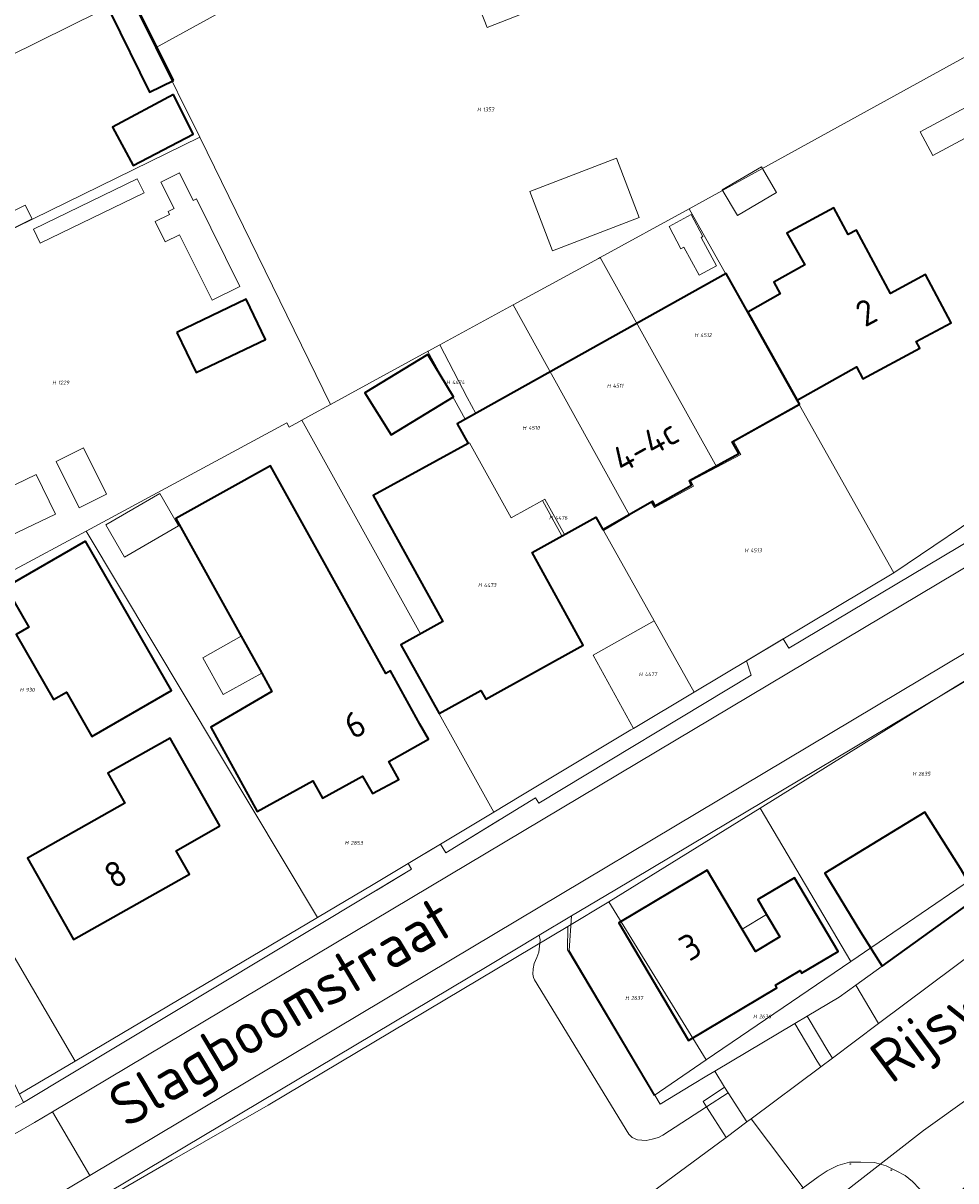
# Model space of a CAD drawing. Header units: metres. Extents: x 104777 to 177370, y 409697 to 438337.
# Tile 90 of 133: x 129866 to 129931, y 423367 to 423448. Entities that reach past the tile are written whole.
import ezdxf
from ezdxf.enums import TextEntityAlignment as Align
from ezdxf.lldxf.tags import DXFTag

# ---------------------------------------------------------------- set-up
doc = ezdxf.new("R2010")
doc.units = ezdxf.units.M
for name, color, linetype, lineweight in [('B-WE-GR-BEPLANTING_CULTUUR_HEESTERS-GV', 90, 'Continuous', 18), ('B-WE-IE-MEUBILAIR-S', 7, 'Continuous', 25), ('B-WE-IE-TERREINAFSCHEIDING_KUNSTMATIG_HEKWERK-G', 20, 'IE-TERREINAFSCHEIDING_KUNSTMATIG-SO', 18), ('B-WE-KG-GRENS_PERCEEL-G', 150, 'KG-PERCEEL-SO', 18), ('B-WE-KG-GRENS_PERCEEL-S', 150, 'Continuous', 25), ('B-WE-OG-BEBOUWING-G', 7, 'Continuous', 35), ('B-WE-OG-BEBOUWING-GV', 7, 'Continuous', 35), ('B-WE-OG-BEBOUWING_HUISNUMMER-T18', 10, 'Continuous', 18), ('B-WE-OG-BEBOUWING_LAGE TRAFO-GV', 7, 'Continuous', 18), ('B-WE-OG-BEBOUWING_LUIFEL-GV', 7, 'Continuous', 18), ('B-WE-OG-BEBOUWING_SCHUUR-GV', 7, 'Continuous', 18), ('B-WE-OG-BEBOUWING_STRAATNAAM-T18', 10, 'Continuous', 18), ('B-WE-OG-TERREIN_BEGROEID-GV', 7, 'Continuous', 18), ('B-WE-OG-TERREIN_ERF-GV', 7, 'Continuous', 18), ('B-WE-VH-OPENVERHARDING_BETONSTRAATSTEEN-GV', 90, 'Continuous', 18), ('B-WE-VH-OPENVERHARDING_TEGEL-GV', 90, 'Continuous', 18)]:
    doc.layers.add(name, color=color, linetype=linetype, lineweight=lineweight)
doc.styles.add('NLCS-ISO', font='NLCS-ISO.ttf')
doc.styles.add('NLCS-ISO-M20-T18', font='NLCS-ISO.ttf', dxfattribs={"height": 0.036})
doc.styles.get("Standard").update_dxf_attribs({"font": 'Romans.shx'})
doc.linetypes.add('IE-TERREINAFSCHEIDING_KUNSTMATIG-SO', pattern='A,4,[82,NLCS.SHX,S=0.75,R=90,X=0,Y=0],4,-2', length=10)
tags = doc.linetypes.add('KG-PERCEEL-SO', pattern='A,5.5,-2,["P",Standard,S=1.8,R=0,X=-0.5,Y=-0.9],-2,5.5,-2,[5,NLCS.SHX,S=0.75,R=0,X=0,Y=0],-2', length=19).pattern_tags.tags
tags[6] = DXFTag(74, 10)

# ---------------------------------------------------------------- blocks, each defined once
blk = doc.blocks.new('SKG-PERCEELNUMMER-SO')
at = {"style": 'NLCS-ISO', "oblique": 10, "flags": 1}
for tag, p in [('GEMEENTECODE', (0, 2.55)), ('PERCEELGROOTTE', (0, -2.45))]:
    blk.add_attdef(tag, text='', height=1.8, dxfattribs=at).set_placement(p, align=Align.MIDDLE_CENTER)
at = {"style": 'NLCS-ISO', "oblique": 10}
blk.add_attdef('SECTIE', text='', height=1.8, dxfattribs=at).set_placement((-0.5, 0), align=Align.MIDDLE_RIGHT)
blk.add_attdef('PERCEELNUMMER', text='', height=1.8, dxfattribs=at).set_placement((0.5, 0), align=Align.MIDDLE_LEFT)
blk = doc.blocks.new('SIE-MEUBILAIR_PAAL_AFSLUITPAAL-SO')
blk.add_circle((0, 0), 0.75)
at = {"style": 'NLCS-ISO'}
blk.add_text('af', height=0.75, dxfattribs=at).set_placement((0, 0.1), align=Align.MIDDLE_CENTER)

msp = doc.modelspace()

# ---------------------------------------------------------------- linework, layer by layer
at = {"layer": 'B-WE-GR-BEPLANTING_CULTUUR_HEESTERS-GV', "ltscale": 20, "flags": 128}
for points in [[(129912.904, 423373.385), (129910.641, 423372.014), (129904.252, 423382.797), (129904.437, 423385.214), (129902.172, 423383.862), (129902.223, 423383.527), (129902.203, 423383.305), (129902.132, 423382.675), (129902.005, 423382.3), (129901.818, 423381.877), (129901.733, 423381.496), (129901.715, 423381.128), (129901.763, 423380.886), (129901.839, 423380.724), (129908.44, 423369.912), (129908.688, 423369.68), (129909.045, 423369.51), (129909.355, 423369.494), (129909.665, 423369.479), (129910.083, 423369.556), (129910.517, 423369.68), (129910.827, 423369.835), (129913.891, 423371.827), (129913.648, 423372.21), (129915.14, 423373.209), (129914.473, 423374.33), (129913.916, 423373.998)], [(129925.953, 423377.667), (129924.354, 423380.36), (129923.19, 423379.517), (129920.941, 423378.179), (129922.468, 423375.629), (129922.717, 423375.248)], [(129921.655, 423375.04), (129920.082, 423377.667), (129914.473, 423374.33), (129915.14, 423373.209), (129915.4, 423372.809), (129916.726, 423370.77), (129917.029, 423370.996), (129921.903, 423374.64)]]:
    msp.add_lwpolyline(points, close=True, dxfattribs=at)
at = {"layer": 'B-WE-IE-TERREINAFSCHEIDING_KUNSTMATIG_HEKWERK-G', "ltscale": 20, "flags": 128}
for points in [[(129945.522, 423409.746), (129931.705, 423401.496), (129916.672, 423392.519), (129907.461, 423387.019), (129904.437, 423385.214)], [(129895.612, 423389.644), (129899.373, 423391.94)], [(129893.222, 423388.491), (129890.779, 423387.022)]]:
    msp.add_lwpolyline(points, dxfattribs=at)
at = {"layer": 'B-WE-KG-GRENS_PERCEEL-G', "ltscale": 20, "flags": 128}
for points in [[(129925.027, 423473.414), (129875.27, 423446.074)], [(129873.465, 423449.705), (129843.688, 423434.962), (129832.767, 423429.606)], [(129875.27, 423446.074), (129873.465, 423449.705)], [(129912.681, 423434.784), (129934.878, 423447.007)], [(129878.378, 423439.823), (129875.27, 423446.074)], [(129837.647, 423419.785), (129854.991, 423428.363), (129878.378, 423439.823)], [(129887.53, 423421.072), (129878.378, 423439.823)], [(129906.431, 423431.377), (129912.681, 423434.784)], [(129920.375, 423421.079), (129912.681, 423434.784)], [(129900.33, 423428.05), (129906.311, 423431.311)], [(129906.311, 423431.311), (129906.431, 423431.377)], [(129914.612, 423416.678), (129906.431, 423431.377)], [(129900.073, 423427.91), (129900.33, 423428.05)], [(129908.485, 423413.301), (129900.33, 423428.05)], [(129895.197, 423425.252), (129900.073, 423427.91)], [(129887.53, 423421.072), (129894.249, 423424.735)], [(129894.249, 423424.735), (129894.359, 423424.795)], [(129894.359, 423424.795), (129894.372, 423424.802)], [(129896.978, 423420.031), (129894.359, 423424.795)], [(129894.372, 423424.802), (129895.197, 423425.252)], [(129895.197, 423425.252), (129897.126, 423421.566)], [(129942.581, 423424.132), (129942.069, 423421.311), (129940.282, 423418.703), (129938.737, 423417.038), (129937.068, 423415.791), (129934.574, 423414.371), (129927.009, 423409.263)], [(129897.126, 423421.566), (129897.717, 423420.445)], [(129886.147, 423420.318), (129887.53, 423421.072)], [(129914.612, 423416.678), (129916.297, 423417.568), (129915.812, 423418.461), (129920.402, 423421.03)], [(129920.402, 423421.03), (129920.375, 423421.079)], [(129927.009, 423409.263), (129920.402, 423421.03)], [(129870.412, 423412.197), (129884.47, 423419.796), (129884.634, 423419.493), (129885.534, 423419.984)], [(129885.534, 423419.984), (129886.147, 423420.318)], [(129885.534, 423419.984), (129893.838, 423404.986)], [(129897.183, 423418.346), (129896.416, 423419.717), (129896.852, 423419.961)], [(129896.852, 423419.961), (129896.978, 423420.031)], [(129896.978, 423420.031), (129897.717, 423420.445)], [(129897.183, 423418.346), (129897.27, 423418.395)], [(129900.187, 423413.119), (129897.27, 423418.395)], [(129908.485, 423413.301), (129910.032, 423414.208), (129910.236, 423413.847), (129912.981, 423415.345), (129912.785, 423415.712), (129914.612, 423416.678)], [(129902.383, 423414.333), (129900.187, 423413.119)], [(129902.383, 423414.333), (129902.567, 423414.435)], [(129903.752, 423411.856), (129902.383, 423414.333)], [(129903.936, 423411.958), (129902.567, 423414.435)], [(129904.244, 423412.128), (129906.13, 423413.17)], [(129906.13, 423413.17), (129906.62, 423412.299)], [(129906.659, 423412.23), (129908.485, 423413.301)], [(129853.283, 423402.971), (129865.112, 423409.332), (129870.412, 423412.197)], [(129886.626, 423385.109), (129870.412, 423412.197)], [(129903.752, 423411.856), (129903.936, 423411.958)], [(129903.936, 423411.958), (129904.244, 423412.128)], [(129906.62, 423412.299), (129906.659, 423412.23)], [(129906.659, 423412.23), (129910.223, 423405.903)], [(129917.642, 423392.777), (129930.71, 423400.897), (129942.661, 423408.242), (129948.071, 423410.348), (129950.135, 423410.394), (129951.671, 423410.044), (129952.63, 423409.263)], [(129927.009, 423409.263), (129913.035, 423400.91)], [(129905.938, 423403.501), (129910.223, 423405.903)], [(129913.035, 423400.91), (129910.223, 423405.903)], [(129892.474, 423404.231), (129893.838, 423404.986)], [(129892.474, 423404.231), (129898.976, 423392.487)], [(129869.632, 423375.041), (129853.283, 423402.971)], [(129905.938, 423403.501), (129908.772, 423398.362)], [(129953.199, 423402.258), (129948.469, 423398.714), (129936.876, 423390.808), (129923.994, 423382.027)], [(129913.018, 423400.9), (129908.772, 423398.362)], [(129913.035, 423400.91), (129913.018, 423400.9)], [(129908.594, 423398.255), (129900.879, 423393.628)], [(129908.772, 423398.362), (129908.594, 423398.255)], [(129900.879, 423393.628), (129898.976, 423392.487)], [(129898.976, 423392.487), (129890.534, 423387.424), (129886.626, 423385.109)], [(129907.054, 423386.198), (129917.642, 423392.777)], [(129917.642, 423392.777), (129923.994, 423382.027)], [(129907.054, 423386.198), (129904.172, 423384.479)], [(129913.874, 423375.128), (129907.054, 423386.198)], [(129886.626, 423385.109), (129869.632, 423375.041)], [(129904.172, 423384.479), (129883.164, 423371.95)], [(129910.216, 423372.635), (129904.138, 423382.84), (129904.172, 423384.479)], [(129923.994, 423382.027), (129913.874, 423375.128)], [(129869.632, 423375.041), (129865.716, 423372.721)], [(129913.874, 423375.128), (129910.216, 423372.635)], [(129923.068, 423365.468), (129929.096, 423370.182), (129935.977, 423375.105)], [(129772.94, 423366.585), (129844.768, 423358.017), (129847.364, 423352.576), (129862.482, 423357.454), (129861.805, 423360.512), (129869.496, 423364.072), (129876.449, 423368.096), (129883.164, 423371.95)]]:
    msp.add_lwpolyline(points, dxfattribs=at)
at = {"layer": 'B-WE-OG-BEBOUWING-G', "ltscale": 20, "flags": 128}
for points in [[(129920.25, 423421.38), (129924.4, 423423.71), (129924.85, 423422.86), (129928.84, 423425.01), (129928.582, 423425.489), (129931.045, 423426.801), (129929.229, 423430.18), (129926.781, 423428.842), (129924.39, 423433.29), (129923.82, 423432.98), (129922.82, 423434.85), (129919.528, 423433.076), (129920.772, 423430.854), (129918.601, 423429.638), (129919.056, 423428.825), (129916.78, 423427.552)], [(129920.25, 423421.38), (129916.78, 423427.552), (129915.264, 423430.261), (129896.416, 423419.717), (129897.183, 423418.346), (129890.526, 423414.686), (129895.413, 423405.859), (129892.474, 423404.231), (129895.148, 423399.402), (129898.07, 423401.02), (129898.43, 423400.4), (129905.25, 423404.19), (129901.66, 423410.7), (129906.13, 423413.17), (129906.62, 423412.3), (129910.11, 423414.29), (129910.26, 423413.97), (129912.84, 423415.41), (129912.69, 423415.74), (129916.15, 423417.64), (129915.68, 423418.46), (129920.41, 423421.1)], [(129882.716, 423402.241), (129883.429, 423400.956), (129879.161, 423398.446), (129882.396, 423392.546), (129886.307, 423394.69), (129886.97, 423393.48), (129889.78, 423395.02), (129890.47, 423393.79), (129892.32, 423394.79), (129891.63, 423396.04), (129894.4, 423397.61), (129893.79, 423398.65), (129891.736, 423402.402), (129891.408, 423402.22), (129883.338, 423416.763), (129876.702, 423413.081), (129881.286, 423404.819)], [(129870.357, 423411.48), (129864.78, 423408.267), (129866.399, 423405.456), (129865.5, 423404.938), (129868.121, 423400.387), (129869.031, 423400.911), (129870.82, 423397.805), (129876.388, 423401.012)], [(129879.79, 423391.53), (129876.29, 423397.68), (129871.94, 423395.22), (129873.13, 423393.12), (129866.29, 423389.26), (129869.52, 423383.56), (129877.66, 423388.15), (129876.73, 423389.78)], [(129926.188, 423381.687), (129932.882, 423386.504), (129931.68, 423388.54), (129929.18, 423392.48), (129922.17, 423388.21), (129924.68, 423384.1)], [(129918.103, 423385.319), (129919.038, 423383.745), (129917.319, 423382.723), (129916.392, 423384.284), (129913.932, 423388.423), (129907.734, 423384.74), (129912.638, 423376.487), (129918.827, 423380.165), (129918.715, 423380.354), (129920.441, 423381.384), (129920.557, 423381.197), (129923.126, 423382.71), (129920.065, 423387.891), (129917.485, 423386.358)]]:
    msp.add_lwpolyline(points, close=True, dxfattribs=at)
at = {"layer": 'B-WE-OG-BEBOUWING-GV', "ltscale": 20, "flags": 128}
for points in [[(129876.53, 423443.782), (129873.762, 423449.372), (129872.109, 423448.542), (129874.862, 423442.959)], [(129876.538, 423442.794), (129872.249, 423440.515), (129873.703, 423437.835), (129877.911, 423440.016)], [(129920.25, 423421.38), (129924.4, 423423.71), (129924.85, 423422.86), (129928.84, 423425.01), (129928.582, 423425.489), (129931.045, 423426.801), (129929.229, 423430.18), (129926.781, 423428.842), (129924.39, 423433.29), (129923.82, 423432.98), (129922.82, 423434.85), (129919.528, 423433.076), (129920.772, 423430.854), (129918.601, 423429.638), (129919.056, 423428.825), (129916.78, 423427.552)], [(129920.25, 423421.38), (129916.78, 423427.552), (129915.264, 423430.261), (129896.416, 423419.717), (129897.183, 423418.346), (129890.526, 423414.686), (129895.413, 423405.859), (129892.474, 423404.231), (129895.148, 423399.402), (129898.07, 423401.02), (129898.43, 423400.4), (129905.25, 423404.19), (129901.66, 423410.7), (129906.13, 423413.17), (129906.62, 423412.3), (129910.11, 423414.29), (129910.26, 423413.97), (129912.84, 423415.41), (129912.69, 423415.74), (129916.15, 423417.64), (129915.68, 423418.46), (129920.41, 423421.1)], [(129876.768, 423426.125), (129878.121, 423423.306), (129882.972, 423425.633), (129881.619, 423428.452)], [(129894.349, 423424.585), (129889.938, 423421.898), (129891.798, 423418.95), (129896.162, 423421.609)], [(129882.716, 423402.241), (129883.429, 423400.956), (129879.161, 423398.446), (129882.396, 423392.546), (129886.307, 423394.69), (129886.97, 423393.48), (129889.78, 423395.02), (129890.47, 423393.79), (129892.32, 423394.79), (129891.63, 423396.04), (129894.4, 423397.61), (129893.79, 423398.65), (129891.736, 423402.402), (129891.408, 423402.22), (129883.338, 423416.763), (129876.702, 423413.081), (129881.286, 423404.819)], [(129870.357, 423411.48), (129864.78, 423408.267), (129866.399, 423405.456), (129865.5, 423404.938), (129868.121, 423400.387), (129869.031, 423400.911), (129870.82, 423397.805), (129876.388, 423401.012)], [(129879.79, 423391.53), (129876.29, 423397.68), (129871.94, 423395.22), (129873.13, 423393.12), (129866.29, 423389.26), (129869.52, 423383.56), (129877.66, 423388.15), (129876.73, 423389.78)], [(129926.188, 423381.687), (129932.882, 423386.504), (129931.68, 423388.54), (129929.18, 423392.48), (129922.17, 423388.21), (129924.68, 423384.1)], [(129918.103, 423385.319), (129919.038, 423383.745), (129917.319, 423382.723), (129916.392, 423384.284), (129913.932, 423388.423), (129907.734, 423384.74), (129912.638, 423376.487), (129918.827, 423380.165), (129918.715, 423380.354), (129920.441, 423381.384), (129920.557, 423381.197), (129923.126, 423382.71), (129920.065, 423387.891), (129917.485, 423386.358)]]:
    msp.add_lwpolyline(points, close=True, dxfattribs=at)
at = {"layer": 'B-WE-OG-BEBOUWING_LAGE TRAFO-GV', "ltscale": 20, "flags": 128}
msp.add_lwpolyline([(129915.14, 423373.209), (129913.648, 423372.21), (129913.891, 423371.827), (129915.4, 423372.809)], close=True, dxfattribs=at)
at = {"layer": 'B-WE-OG-BEBOUWING_LUIFEL-GV', "ltscale": 20, "flags": 128}
for points in [[(129899.576, 423457.83), (129895.161, 423456.105), (129898.519, 423447.511), (129902.874, 423449.212)], [(129909.179, 423434.187), (129907.588, 423438.336), (129901.496, 423435.999), (129903.087, 423431.851)], [(129866.715, 423433.374), (129867.197, 423432.378), (129874.474, 423435.901), (129873.992, 423436.897)], [(129876.251, 423434.4), (129875.244, 423433.898), (129875.955, 423432.469), (129876.962, 423432.97), (129879.244, 423428.377), (129881.194, 423429.346), (129878.142, 423435.49), (129877.913, 423435.376), (129876.953, 423437.308), (129875.652, 423436.662), (129876.571, 423434.811), (129876.151, 423434.602)], [(129866.623, 423434.079), (129866.146, 423435.055), (129863.207, 423433.617), (129863.685, 423432.641)], [(129869.927, 423413.825), (129871.845, 423414.784), (129870.225, 423418.024), (129868.307, 423417.064)], [(129863.263, 423414.407), (129864.606, 423411.618), (129868.262, 423413.378), (129866.92, 423416.167)], [(129876.89, 423412.556), (129875.572, 423414.825), (129871.789, 423412.628), (129873.107, 423410.359)], [(129881.286, 423404.819), (129878.583, 423403.32), (129880.014, 423400.742), (129882.716, 423402.241)], [(129916.392, 423384.284), (129917.319, 423382.723), (129919.038, 423383.745), (129918.103, 423385.319)]]:
    msp.add_lwpolyline(points, close=True, dxfattribs=at)
at = {"layer": 'B-WE-OG-BEBOUWING_SCHUUR-GV', "ltscale": 20, "flags": 128}
for points in [[(129932.934, 423440.228), (129932.043, 423441.887), (129928.866, 423440.183), (129929.756, 423438.523)], [(129918.798, 423435.944), (129917.734, 423437.741), (129914.996, 423436.12), (129916.06, 423434.323)], [(129912.819, 423434.383), (129911.261, 423433.544), (129912.099, 423431.987), (129912.308, 423432.1), (129913.368, 423430.13), (129914.587, 423430.787), (129913.51, 423432.788), (129913.64, 423432.858)]]:
    msp.add_lwpolyline(points, close=True, dxfattribs=at)
at = {"layer": 'B-WE-OG-TERREIN_BEGROEID-GV', "ltscale": 20, "flags": 128}
msp.add_lwpolyline([(129947.06, 423396.866), (129938.538, 423390.717), (129937.85, 423390.221), (129932.943, 423386.548), (129932.882, 423386.504), (129926.188, 423381.687), (129924.354, 423380.36), (129925.953, 423377.667), (129933.036, 423382.966), (129946.323, 423392.907), (129948.704, 423394.682), (129948.172, 423395.404), (129947.69, 423396.05)], close=True, dxfattribs=at)
msp.add_lwpolyline([(129909.227, 423365.215), (129915.256, 423369.67), (129913.891, 423371.827), (129910.827, 423369.835), (129910.517, 423369.68), (129910.083, 423369.556), (129909.665, 423369.479), (129909.355, 423369.494), (129909.045, 423369.51), (129908.688, 423369.68), (129908.44, 423369.912), (129901.839, 423380.724), (129901.763, 423380.886), (129901.715, 423381.128), (129901.733, 423381.496), (129901.818, 423381.877), (129902.005, 423382.3), (129902.132, 423382.675), (129902.203, 423383.305), (129902.223, 423383.527), (129902.172, 423383.862), (129898.623, 423381.743), (129870.558, 423364.986)], dxfattribs=at)
at = {"layer": 'B-WE-OG-TERREIN_ERF-GV', "ltscale": 20, "flags": 128}
for points in [[(129872.109, 423448.542), (129873.762, 423449.372), (129876.53, 423443.782), (129874.862, 423442.959)], [(129876.538, 423442.794), (129877.911, 423440.016), (129873.703, 423437.835), (129872.249, 423440.515)], [(129920.25, 423421.38), (129920.41, 423421.1), (129915.68, 423418.46), (129916.15, 423417.64), (129912.69, 423415.74), (129912.84, 423415.41), (129910.26, 423413.97), (129910.11, 423414.29), (129906.62, 423412.3), (129906.13, 423413.17), (129901.66, 423410.7), (129905.25, 423404.19), (129898.43, 423400.4), (129898.07, 423401.02), (129895.148, 423399.402), (129892.474, 423404.231), (129895.413, 423405.859), (129890.526, 423414.686), (129897.183, 423418.346), (129896.416, 423419.717), (129915.264, 423430.261), (129916.78, 423427.552), (129919.056, 423428.825), (129918.601, 423429.638), (129920.772, 423430.854), (129919.528, 423433.076), (129922.82, 423434.85), (129923.82, 423432.98), (129924.39, 423433.29), (129926.781, 423428.842), (129929.229, 423430.18), (129931.045, 423426.801), (129928.582, 423425.489), (129928.84, 423425.01), (129924.85, 423422.86), (129924.4, 423423.71)], [(129876.768, 423426.125), (129881.619, 423428.452), (129882.972, 423425.633), (129878.121, 423423.306)], [(129891.798, 423418.95), (129889.938, 423421.898), (129894.349, 423424.585), (129896.162, 423421.609)], [(129879.161, 423398.446), (129883.429, 423400.956), (129882.716, 423402.241), (129881.286, 423404.819), (129876.702, 423413.081), (129883.338, 423416.763), (129891.408, 423402.22), (129891.736, 423402.402), (129893.79, 423398.65), (129894.4, 423397.61), (129891.63, 423396.04), (129892.32, 423394.79), (129890.47, 423393.79), (129889.78, 423395.02), (129886.97, 423393.48), (129886.307, 423394.69), (129882.396, 423392.546)], [(129870.357, 423411.48), (129876.388, 423401.012), (129870.82, 423397.805), (129869.031, 423400.911), (129868.121, 423400.387), (129865.5, 423404.938), (129866.399, 423405.456), (129864.78, 423408.267)], [(129871.94, 423395.22), (129876.29, 423397.68), (129879.79, 423391.53), (129876.73, 423389.78), (129877.66, 423388.15), (129869.52, 423383.56), (129866.29, 423389.26), (129873.13, 423393.12)], [(129916.392, 423384.284), (129917.319, 423382.723), (129919.038, 423383.745), (129918.103, 423385.319), (129917.485, 423386.358), (129920.065, 423387.891), (129923.126, 423382.71), (129920.557, 423381.197), (129920.441, 423381.384), (129918.715, 423380.354), (129918.827, 423380.165), (129912.638, 423376.487), (129907.734, 423384.74), (129913.932, 423388.423)]]:
    msp.add_lwpolyline(points, close=True, dxfattribs=at)
for points in [[(129859.519, 423385.439), (129866.02, 423372.14), (129893.222, 423388.491), (129892.981, 423388.892), (129895.246, 423390.25), (129895.612, 423389.644), (129901.91, 423393.488), (129902.137, 423393.119), (129917.008, 423402.084), (129916.686, 423403.092), (129919.266, 423404.635), (129919.648, 423403.996), (129932.589, 423411.706), (129940.441, 423416.459), (129941.71, 423417.4)], [(129931.705, 423401.496), (129916.672, 423392.519), (129907.461, 423387.019), (129904.437, 423385.214), (129904.252, 423382.797), (129910.641, 423372.014), (129912.904, 423373.385), (129913.916, 423373.998), (129914.473, 423374.33), (129920.082, 423377.667), (129920.941, 423378.179), (129923.19, 423379.517), (129924.354, 423380.36), (129926.188, 423381.687), (129924.68, 423384.1), (129922.17, 423388.21), (129929.18, 423392.48), (129931.68, 423388.54)]]:
    msp.add_lwpolyline(points, dxfattribs=at)
at = {"layer": 'B-WE-VH-OPENVERHARDING_BETONSTRAATSTEEN-GV', "ltscale": 20, "flags": 128}
for points in [[(129868.046, 423371.485), (129870.672, 423367.018), (129944.696, 423411.224), (129942.049, 423415.631)], [(129922.468, 423375.629), (129920.941, 423378.179), (129920.082, 423377.667), (129921.655, 423375.04), (129921.903, 423374.64), (129922.717, 423375.248)], [(129881.344, 423344.612), (129885.105, 423339.646), (129920.658, 423366.141), (129917.029, 423370.996), (129916.726, 423370.77), (129915.256, 423369.67), (129909.227, 423365.215)]]:
    msp.add_lwpolyline(points, close=True, dxfattribs=at)
for points in [[(129935.196, 423376.934), (129936.693, 423378.046), (129933.036, 423382.966), (129925.953, 423377.667), (129922.717, 423375.248), (129921.903, 423374.64), (129917.029, 423370.996), (129920.658, 423366.141), (129921.718, 423366.931), (129922.336, 423367.331), (129923.086, 423367.723), (129923.917, 423367.953), (129924.702, 423367.942), (129925.66, 423367.919), (129926.479, 423367.688), (129927.172, 423367.331), (129927.806, 423367.008), (129928.32, 423366.602), (129930.296, 423364.546), (129935.708, 423369.821), (129935.372, 423370.165)], [(129867.882, 423365.351), (129869.646, 423366.405), (129870.672, 423367.018), (129868.046, 423371.485), (129866.793, 423370.738), (129865.422, 423369.935)]]:
    msp.add_lwpolyline(points, dxfattribs=at)
at = {"layer": 'B-WE-VH-OPENVERHARDING_TEGEL-GV', "ltscale": 20, "flags": 128}
for points in [[(129820.58, 423447.64), (129845.14, 423397.39), (129845.49, 423397.07), (129845.9, 423397.08), (129850.72, 423399.47), (129859.515, 423381.774), (129864.693, 423371.395), (129866.02, 423372.14), (129859.519, 423385.439), (129851.53, 423401.78), (129846.16, 423399.1), (129845.718, 423400.005), (129840.94, 423409.777), (129837.312, 423417.198), (129831.565, 423428.952), (129827.818, 423436.615), (129824.956, 423442.469), (129823.43, 423445.59), (129822.2, 423448.34)], [(129941.71, 423417.4), (129940.441, 423416.459), (129932.589, 423411.706), (129919.648, 423403.996), (129919.266, 423404.635), (129916.686, 423403.092), (129917.008, 423402.084), (129902.137, 423393.119), (129901.91, 423393.488), (129895.612, 423389.644), (129895.246, 423390.25), (129892.981, 423388.892), (129893.222, 423388.491), (129866.02, 423372.14), (129864.693, 423371.395), (129865.422, 423369.935), (129866.793, 423370.738)], [(129866.793, 423370.738), (129868.046, 423371.485), (129942.049, 423415.631)], [(129944.696, 423411.224), (129870.672, 423367.018), (129869.646, 423366.405), (129867.882, 423365.351), (129868.743, 423363.902), (129870.558, 423364.986), (129898.623, 423381.743), (129902.172, 423383.862), (129904.437, 423385.214), (129907.461, 423387.019), (129916.672, 423392.519), (129931.705, 423401.496), (129945.522, 423409.746)], [(129929.08, 423363.33), (129930.35, 423364.49), (129930.296, 423364.546), (129928.32, 423366.602), (129927.806, 423367.008), (129927.172, 423367.331), (129926.479, 423367.688), (129925.66, 423367.919), (129924.702, 423367.942), (129923.917, 423367.953), (129923.086, 423367.723), (129922.336, 423367.331), (129921.718, 423366.931), (129920.658, 423366.141), (129885.105, 423339.646), (129881.31, 423336.83)]]:
    msp.add_lwpolyline(points, dxfattribs=at)
msp.add_lwpolyline([(129913.891, 423371.827), (129915.256, 423369.67), (129916.726, 423370.77), (129915.4, 423372.809)], close=True, dxfattribs=at)

# ---------------------------------------------------------------- block references
at = {"layer": 'B-WE-IE-MEUBILAIR-S', "ltscale": 20, "xscale": 0.02, "yscale": 0.02, "zscale": 0.02}
for p in [(129923.958, 423367.827), (129926.837, 423367.391)]:
    msp.add_blockref('SIE-MEUBILAIR_PAAL_AFSLUITPAAL-SO', p, dxfattribs=at)
at = {"layer": 'B-WE-KG-GRENS_PERCEEL-S', "ltscale": 20, "xscale": 0.15, "yscale": 0.15, "zscale": 0.15}
for p, values in [((129898.147, 423441.759), {'PERCEELNUMMER': '1353', 'SECTIE': 'H'}), ((129913.38, 423425.937), {'PERCEELNUMMER': '4512', 'SECTIE': 'H'}), ((129868.372, 423422.606), {'PERCEELNUMMER': '1229', 'SECTIE': 'H'}), ((129895.984, 423422.633), {'PERCEELNUMMER': '4474', 'SECTIE': 'H'}), ((129907.247, 423422.388), {'PERCEELNUMMER': '4511', 'SECTIE': 'H'}), ((129901.331, 423419.433), {'PERCEELNUMMER': '4510', 'SECTIE': 'H'}), ((129903.189, 423413.126), {'PERCEELNUMMER': '4476', 'SECTIE': 'H'}), ((129916.886, 423410.848), {'PERCEELNUMMER': '4513', 'SECTIE': 'H'}), ((129898.213, 423408.411), {'PERCEELNUMMER': '4473', 'SECTIE': 'H'}), ((129909.481, 423402.159), {'PERCEELNUMMER': '4477', 'SECTIE': 'H'}), ((129866.098, 423401.071), {'PERCEELNUMMER': '930', 'SECTIE': 'H'}), ((129928.655, 423395.182), {'PERCEELNUMMER': '2635', 'SECTIE': 'H'}), ((129888.871, 423390.336), {'PERCEELNUMMER': '2853', 'SECTIE': 'H'}), ((129908.526, 423379.458), {'PERCEELNUMMER': '2637', 'SECTIE': 'H'}), ((129917.489, 423378.167), {'PERCEELNUMMER': '2636', 'SECTIE': 'H'})]:
    msp.add_blockref('SKG-PERCEELNUMMER-SO', p, dxfattribs=at).add_auto_attribs(values)

# ---------------------------------------------------------------- texts
at = {"layer": 'B-WE-OG-BEBOUWING_HUISNUMMER-T18', "ltscale": 20, "style": 'NLCS-ISO-M20-T18'}
for s, rotation, p in [('2', 28.3, (129925.081, 423427.528)), ('4-4c', 29.2, (129909.601, 423418.183)), ('6', 28.7, (129889.24, 423398.631)), ('8', 29.4, (129872.469, 423388.154)), ('3', 30.7, (129912.745, 423383.065))]:
    msp.add_text(s, height=1.8, rotation=rotation, dxfattribs=at).set_placement(p, align=Align.MIDDLE)
at = {"layer": 'B-WE-OG-BEBOUWING_STRAATNAAM-T18', "ltscale": 20, "style": 'NLCS-ISO-M20-T18'}
for s, rotation, p in [('Rijswijksesteeg', 36.6, (129936.773, 423382.058)), ('Slagboomstraat', 30.8, (129884.298, 423378.09))]:
    msp.add_text(s, height=3, rotation=rotation, dxfattribs=at).set_placement(p, align=Align.MIDDLE)

doc.saveas('drawing.dxf')
